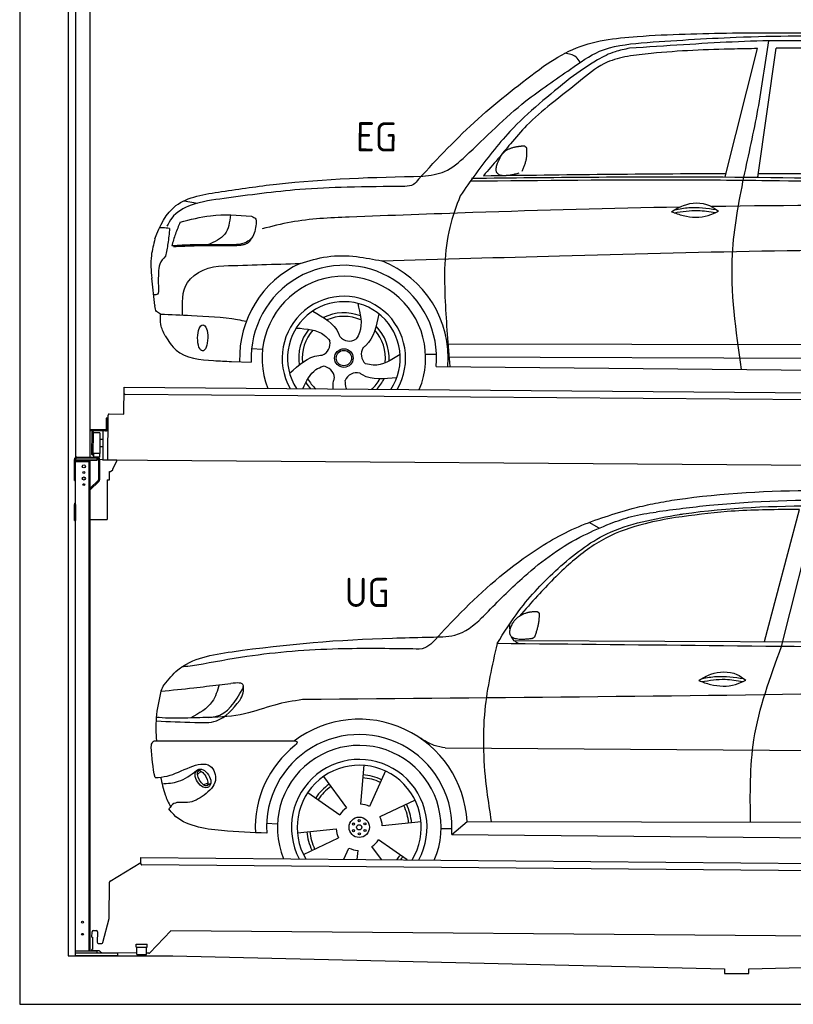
# Model space of a CAD drawing. Header units: millimetres. Extents: x -411 to 6777, y 0 to 6577.
# Tile 1 of 6: x 0 to 3183, y 0 to 4049. Entities that reach past the tile are written whole.
import ezdxf

# ---------------------------------------------------------------- set-up
doc = ezdxf.new("R2010")
doc.units = ezdxf.units.MM
for name, color, linetype, lineweight in [('AM_0', 7, 'Continuous', 50), ('car', 10, 'Continuous', 25), ('Gebäude', 7, 'Continuous', 25), ('Plattform', 7, 'Continuous', 25), ('Ständer hinten', 7, 'Continuous', 25)]:
    doc.layers.add(name, color=color, linetype=linetype, lineweight=lineweight)
doc.styles.get("Standard").update_dxf_attribs({"font": 'ISOCP.SHX'})

# ---------------------------------------------------------------- blocks, each defined once
blk = doc.blocks.new('UG Plattfrom Gl550')
at = {"layer": 'Plattform'}
for p, q in [((371.8, 506.3), (498.1, 583.5)), ((498.1, 578.8), (498.2, 597.8)), ((498.2, 597.8), (498.3, 603.8)), ((498.3, 603.8), (5435.1, 560.7)), ((5429.8, 530.7), (503, 573.7)), ((368.7, 352.3), (369.4, 502.1)), ((342.2, 253.9), (368.7, 352.3)), ((297.4, 276.5), (297.6, 298.5)), ((302.6, 303.5), (314.6, 303.4)), ((319.6, 298.3), (319.2, 255.3)), ((621.4, 302.7), (535.3, 212)), ((5347, 261.5), (621.4, 302.7)), ((297.4, 276.5), (299.7, 276.5)), ((299.7, 276.5), (299.3, 225.5)), ((324.2, 250.3), (337.3, 250.2)), ((479.6, 234.9), (479.7, 247.9)), ((479.7, 247.9), (524.7, 247.5)), ((524.6, 234.5), (524.7, 247.5)), ((296.9, 220.5), (297, 225.5)), ((325.2, 220.3), (296.9, 220.5)), ((299.3, 225.5), (297, 225.5)), ((335.5, 213.3), (328.3, 219.2)), ((481.8, 210.9), (338.6, 212.2)), ((479.6, 234.9), (524.6, 234.5)), ((481.8, 204.9), (482.1, 234.9)), ((481.8, 204.9), (521.8, 204.6)), ((521.8, 204.6), (522.1, 234.6)), ((531.7, 210.5), (521.8, 210.6))]:
    blk.add_line(p, q, dxfattribs=at)
for centre, start, end in [((503.1, 578.7), 179.5, 269.5), ((374.4, 502.1), 121.4261, 179.5), ((302.6, 298.5), 89.5, 179.5), ((314.6, 298.4), 359.5, 89.5), ((324.2, 255.3), 179.5, 269.5), ((337.4, 255.2), 269.5, 344.9258), ((325.1, 215.3), 50.8402, 89.5), ((338.6, 217.2), 230.8402, 269.5), ((531.7, 215.5), 269.5, 316.4902)]:
    blk.add_arc(centre, 5, start, end, dxfattribs=at)
blk = doc.blocks.new('Palette EG Gl550')
at = {"layer": 'Plattform'}
for p, q in [((428.6, 2427), (429.5, 2537)), ((429.5, 2537), (5467.3, 2498)), ((5462.1, 2468), (434.2, 2507)), ((356.5, 2410.3), (356.1, 2364.3)), ((363.5, 2410.2), (356.5, 2410.3)), ((358.1, 2363.3), (358.5, 2410.3)), ((362.6, 2237.5), (363.6, 2422.5)), ((368.6, 2427.5), (428.6, 2427)), ((354.1, 2362.3), (292.8, 2362.8)), ((293.1, 2362.8), (293.1, 2357.8)), ((293.1, 2360.8), (355.1, 2360.3)), ((355.1, 2357.3), (293.1, 2357.8)), ((297.3, 2260.5), (298, 2354.5)), ((302, 2354.5), (301.3, 2260.5)), ((330, 2349.4), (329.3, 2265.2)), ((342.6, 2357.4), (341.7, 2237.7)), ((355.1, 2357.3), (355.1, 2360.3)), ((363.1, 2363.2), (358.1, 2363.3)), ((358.2, 2363.3), (363.1, 2363.2)), ((342.3, 2321.9), (329.8, 2322.3)), ((342.1, 2291.7), (329.5, 2291.8)), ((328.9, 2265), (303.9, 2265)), ((303.9, 2265), (303.9, 2250)), ((328.9, 2265), (303.9, 2265)), ((303.9, 2265), (303.9, 2250)), ((303.9, 2250), (328.9, 2250)), ((328.9, 2250), (303.9, 2250)), ((328.9, 2265), (328.9, 2250)), ((328.9, 2265), (328.9, 2250)), ((5465, 2198), (341.7, 2237.7))]:
    blk.add_line(p, q, dxfattribs=at)
for centre, radius, start, end in [((434.3, 2512), 5, 179.556, 269.556), ((368.6, 2422.5), 5, 89.556, 179.556), ((300, 2354.5), 2, 359.3444, 179.3444), ((302.4, 2350.4), 0.4, 179.3444, 271.7264), ((313.4, 2023.4), 326.8, 87.1681, 91.938), ((329.6, 2349.4), 0.4, 359.3444, 86.9565), ((354.1, 2364.3), 2.01, 269.7445, 359.3674), ((355.1, 2363.3), 3, 269.7663, 359.5554), ((355.1, 2363.3), 6, 269.556, 359.556), ((355.1, 2363.3), 6, 269.5566, 359.5553), ((299.3, 2260.5), 2, 179.3444, 359.3444), ((301.7, 2264.6), 0.4, 86.9623, 179.3444), ((302.7, 2273.3), 8.39, 263.3001, 278.0521), ((328.9, 2265.2), 0.4, 267.6536, 359.3444)]:
    blk.add_arc(centre, radius, start, end, dxfattribs=at)
blk = doc.blocks.new('Car_UG')
at = {"layer": 'car'}
for p, q in [((3049.2, 1522.4), (3188.4, 2067.2)), ((3119.4, 1502.8), (3258.9, 2083.2)), ((2363.9, 1981.2), (2323.3, 2005.3)), ((2018.2, 1516.7), (4071.9, 1528)), ((1686.7, 1072), (1687.1, 1072)), ((1740.1, 1072.2), (3746.7, 1078.5)), ((723.6, 965.3), (734.1, 974.7)), ((1405.7, 996.9), (1393.6, 837)), ((1495.1, 974.6), (1431.3, 827.5)), ((721.8, 952.1), (736.6, 966.1)), ((1240.8, 949.6), (1336.3, 820.8)), ((746.4, 910.7), (765.7, 918.1)), ((761.5, 906.9), (777, 916.6)), ((1176.9, 883.3), (1309.3, 793)), ((1618.4, 855.5), (1474, 786)), ((1770.2, 716.1), (1832.9, 770.4)), ((1832.9, 770.4), (3642.9, 784.6)), ((1008.4, 755), (1053.1, 753.1)), ((1135.4, 716.9), (1294.6, 735.3)), ((1643.8, 766.9), (1484.6, 748.6)), ((1726.3, 740.3), (1771.1, 740.7)), ((1160.8, 628.4), (1305.2, 697.9)), ((1588.1, 610.3), (1469.9, 690.9)), ((1770.2, 716.1), (3701, 717.8)), ((1327.7, 609.9), (1347.9, 656.3)), ((1482.1, 610.1), (1442.9, 663)), ((1382.8, 610), (1385.6, 646.8))]:
    blk.add_line(p, q, dxfattribs=at)
for centre, radius in [((1389.6, 741.9), 41.9), ((1388.8, 769.1), 4.46), ((1365.7, 754.9), 4.46), ((1366.4, 727.7), 4.46), ((1389.6, 741.9), 10.7), ((1412.8, 756.2), 4.46), ((1413.5, 729), 4.46), ((1390.3, 714.8), 4.46)]:
    blk.add_circle(centre, radius, dxfattribs=at)
for centre, radius, start, end in [((1389.8, 742.4), 443.9, 3.6233, 127.5084), ((1389.6, 741.9), 381.5, 356.1115, 184.141), ((1389.6, 741.9), 427.8, 128.5907, 183.5582), ((1389.6, 741.9), 336.7, 337.0019, 203.1531), ((1389.6, 741.9), 279.1, 331.8638, 208.2913), ((1389.6, 741.9), 255.4, 328.9743, 211.1808), ((1389.6, 741.9), 204, 65.3726, 86.5671), ((1389.6, 741.9), 216.3, 65.4485, 86.5251), ((1389.6, 741.9), 216.3, 125.4485, 146.5251), ((1389.6, 741.9), 204, 125.3726, 146.5671), ((1389.6, 741.9), 95.2, 124.034, 147.5844), ((1389.6, 741.9), 95.2, 64.034, 87.5844), ((1389.6, 741.9), 204, 5.3726, 26.5671), ((1389.6, 741.9), 216.3, 5.4485, 26.5251), ((1389.6, 741.9), 95.2, 4.034, 27.5844), ((1389.6, 742), 95.2, 184.034, 207.5844), ((1389.6, 742), 216.3, 185.4485, 206.5251), ((1389.6, 741.9), 204, 185.3726, 206.5671), ((1389.6, 741.9), 95.2, 304.034, 327.5844), ((1389.6, 741.9), 95.2, 244.034, 267.5844), ((1389.6, 741.9), 204, 319.7706, 326.5671), ((1389.6, 741.9), 216.3, 322.4984, 326.5251)]:
    blk.add_arc(centre, radius, start, end, dxfattribs=at)
for centre, major_axis, ratio in [((744.9, 936.4), (23.2, -35.3), 0.641217), ((743.6, 937), (-17.9, 30.2), 0.433194)]:
    blk.add_ellipse(centre, major_axis=major_axis, ratio=ratio, dxfattribs=at)
for points, knots in [([(2673.6, 2101.7), (2688.3, 2103.8), (2892.1, 2133.3), (3240, 2153.3), (3572.3, 2144.1), (3713.5, 2140.2)], [0, 0, 0, 0, 44.363443, 617.827051, 1041.677324, 1041.677324, 1041.677324, 1041.677324]), ([(4360.6, 1997.9), (4212.5, 2028.4), (3890.5, 2094.7), (3371.9, 2112.1), (2931.5, 2097.6), (2671.4, 2060.7), (2598.4, 2050.4)], [0, 0, 0, 0, 452.969864, 984.660554, 1551.463157, 1772.575196, 1772.575196, 1772.575196, 1772.575196]), ([(2499.6, 2064), (2527.6, 2071.1), (2585.2, 2085.6), (2643.6, 2096.2), (2673.6, 2101.7)], [0, 0, 0, 0, 86.602296, 178.13615, 178.13615, 178.13615, 178.13615]), ([(3188.4, 2067.2), (3174.9, 2066.9), (3075.5, 2064.8), (2904.7, 2061.4), (2749, 2038.7), (2678.4, 2028.4)], [666.326512, 666.326512, 666.326512, 666.326512, 706.624571, 964.215873, 1178.205668, 1178.205668, 1178.205668, 1178.205668]), ([(2694.7, 2041.5), (2699.6, 2042.3), (2889.8, 2073.3), (3138.1, 2082), (3380.2, 2085), (3434.7, 2085.7)], [0, 0, 0, 0, 14.958905, 578.066478, 741.647169, 741.647169, 741.647169, 741.647169]), ([(1683.6, 1504.3), (1716, 1540.2), (1835.2, 1672), (2026, 1846.8), (2274, 1995.2), (2424.9, 2041.2), (2499.6, 2064)], [0, 0, 0, 0, 145.246154, 533.109695, 771.486221, 1004.894321, 1004.894321, 1004.894321, 1004.894321]), ([(1948.9, 1503), (1977.4, 1549.1), (2047.5, 1662.6), (2194.7, 1820), (2405.9, 1988.6), (2591.2, 2022.5), (2694.7, 2041.5)], [0, 0, 0, 0, 162.281083, 399.433399, 644.903205, 954.973623, 954.973623, 954.973623, 954.973623]), ([(2678.4, 2028.4), (2636.4, 2020.6), (2538.1, 2002.3), (2386.2, 1948.2), (2241.1, 1837.7), (2130.6, 1720.8), (2063.6, 1644.3), (2038.6, 1615.8)], [0, 0, 0, 0, 128.205286, 300.044117, 477.787268, 668.958491, 782.608096, 782.608096, 782.608096, 782.608096]), ([(2410.1, 2001.1), (2438.7, 2012.2), (2499.5, 2035.7), (2564.1, 2045.3), (2598.4, 2050.4)], [0, 0, 0, 0, 91.476949, 195.154815, 195.154815, 195.154815, 195.154815]), ([(1912.1, 1636.5), (1959.9, 1685.6), (2076.7, 1805.6), (2245.6, 1931.2), (2373.5, 1985.5), (2410.1, 2001.1)], [0, 0, 0, 0, 205.645796, 502.611548, 621.944957, 621.944957, 621.944957, 621.944957]), ([(1657.5, 1526.1), (1663.4, 1526.4), (1702.6, 1528.5), (1788.4, 1525.3), (1864.5, 1585.3), (1903.1, 1626.8), (1912.1, 1636.5)], [0, 0, 0, 0, 17.864769, 117.886459, 248.863247, 288.815655, 288.815655, 288.815655, 288.815655]), ([(581, 1319.9), (598.5, 1341.9), (665.7, 1426.2), (1011.8, 1486.6), (1343.3, 1516.6), (1611.1, 1524.7), (1657.5, 1526.1)], [0, 0, 0, 0, 82.89181, 318.191673, 980.786507, 1119.82356, 1119.82356, 1119.82356, 1119.82356]), ([(1683.6, 1504.3), (1673.7, 1495.6), (1651, 1475.4), (1620.2, 1476.6), (1602.8, 1477.3)], [0, 0, 0, 0, 38.143453, 88.165274, 88.165274, 88.165274, 88.165274]), ([(1948.9, 1503), (1929.3, 1412.2), (1886.1, 1212.1), (1900, 963.5), (1925.5, 812.4), (1932.4, 771.2)], [0, 0, 0, 0, 277.646403, 612.029433, 737.577371, 737.577371, 737.577371, 737.577371]), ([(2040.1, 1502.9), (2032.7, 1506.7), (2018.7, 1513.7), (2010.9, 1525.5), (2008.3, 1531.9)], [0, 0, 0, 0, 23.95332, 45.454919, 45.454919, 45.454919, 45.454919]), ([(2999.2, 779.6), (2996.6, 893.4), (2990.8, 1141.6), (3074.2, 1376), (3119.4, 1502.8)], [0, 0, 0, 0, 338.772014, 738.643609, 738.643609, 738.643609, 738.643609]), ([(1602.8, 1477.3), (1500.3, 1477.6), (1272, 1478.3), (974.5, 1452.7), (783, 1414.7), (715, 1401.3)], [0, 0, 0, 0, 307.290604, 684.949059, 892.925798, 892.925798, 892.925798, 892.925798]), ([(715, 1401.3), (702.8, 1399.4), (682.4, 1396.2), (661.8, 1395), (653.6, 1394.5)], [0, 0, 0, 0, 36.94927, 61.79219, 61.79219, 61.79219, 61.79219]), ([(2780.2, 1359.4), (2796.1, 1369.2), (2842.3, 1397.6), (2920.7, 1401), (2961.8, 1371.5), (2973.8, 1362.9)], [0, 0, 0, 0, 56.386158, 162.852709, 206.792536, 206.792536, 206.792536, 206.792536]), ([(2793.8, 1367.6), (2813.3, 1371.6), (2869.7, 1382.1), (2927, 1374.8), (2964.4, 1369.6)], [7.57653, 7.57653, 7.57653, 7.57653, 52.544532, 137.659237, 137.659237, 137.659237, 137.659237]), ([(2780.2, 1359.4), (2796.2, 1353.4), (2844.4, 1336.4), (2915.2, 1334.3), (2959.9, 1356.1), (2973.8, 1362.9)], [5.208578, 5.208578, 5.208578, 5.208578, 44.198582, 121.455021, 156.55166, 156.55166, 156.55166, 156.55166]), ([(2791.9, 1355.2), (2824.2, 1360.6), (2880.8, 1370.1), (2937.3, 1361.2), (2961.4, 1356.9)], [0, 0, 0, 0, 73.878693, 129.282646, 129.282646, 129.282646, 129.282646]), ([(568.9, 1293.5), (613.6, 1298.3), (693.2, 1306.7), (772.5, 1317.5), (807.3, 1322.2)], [0, 0, 0, 0, 134.722083, 240.148268, 240.148268, 240.148268, 240.148268]), ([(568.9, 1293.5), (569, 1293.9), (571, 1303.4), (576.1, 1311.8), (581, 1319.9)], [0, 0, 0, 0, 1.13726, 29.051294, 29.051294, 29.051294, 29.051294]), ([(807.3, 1322.2), (800.1, 1297.4), (782.2, 1236.2), (725.9, 1203.7), (692.4, 1184.4)], [0, 0, 0, 0, 75.006289, 185.501988, 185.501988, 185.501988, 185.501988]), ([(766.1, 1187.6), (775.3, 1188.3), (838.7, 1193.2), (874.5, 1254), (905, 1306)], [0, 0, 0, 0, 27.186628, 187.736759, 187.736759, 187.736759, 187.736759]), ([(905, 1306), (906.1, 1310.7), (911.9, 1334), (880.5, 1330.9), (855.5, 1328.4)], [0, 0, 0, 0, 13.096912, 65.411115, 65.411115, 65.411115, 65.411115]), ([(893.3, 1258.9), (898.7, 1268.9), (909.3, 1288.1), (908.2, 1310.1), (907.7, 1320.6)], [0, 0, 0, 0, 33.373471, 64.521028, 64.521028, 64.521028, 64.521028]), ([(4890.6, 1288.6), (4777.2, 1299.9), (4524.7, 1325.1), (4086.9, 1331.2), (2954.4, 1298.1), (1961.1, 1279.8), (1151.4, 1264.8)], [0, 0, 0, 0, 341.879851, 760.963773, 1312.001547, 3741.308129, 3741.308129, 3741.308129, 3741.308129]), ([(553.4, 1089.4), (549.9, 1120.8), (547.7, 1189.3), (561.5, 1256.9), (568.9, 1293.5)], [233.087768, 233.087768, 233.087768, 233.087768, 327.386109, 438.943239, 438.943239, 438.943239, 438.943239]), ([(550.5, 1170.6), (602.3, 1169.1), (683.6, 1166.7), (816, 1163.2), (864.7, 1223.5), (893.3, 1258.9)], [0, 0, 0, 0, 158.046902, 247.919639, 375.430208, 375.430208, 375.430208, 375.430208]), ([(1151.4, 1264.8), (1112.9, 1258.3), (1031.9, 1244.5), (908.8, 1194.3), (815.8, 1189.9), (766.1, 1187.6)], [0, 0, 0, 0, 117.033337, 246.052945, 394.183881, 394.183881, 394.183881, 394.183881]), ([(766.1, 1187.6), (733.2, 1186.1), (665.1, 1182.9), (593.3, 1181.8), (554.8, 1185), (551.4, 1185.2)], [0, 0, 0, 0, 98.913306, 204.443634, 214.852043, 214.852043, 214.852043, 214.852043]), ([(553.4, 1089.4), (615.4, 1090), (826.6, 1091.9), (1037.8, 1093.8), (1119.5, 1094.5)], [24.694283, 24.694283, 24.694283, 24.694283, 210.588534, 658.29544, 658.29544, 658.29544, 658.29544]), ([(1119.5, 1094.5), (1123.9, 1094), (1135.3, 1092.6), (1127.5, 1082.5), (1122.8, 1076.3)], [0, 0, 0, 0, 10.752795, 27.576977, 27.576977, 27.576977, 27.576977]), ([(1740.1, 1072.2), (1724.8, 1074.7), (1686.2, 1081), (1652.7, 1101.6), (1632.5, 1114.1)], [0, 0, 0, 0, 45.939522, 116.435962, 116.435962, 116.435962, 116.435962]), ([(530.6, 1062.9), (531.2, 1071), (532, 1081.5), (543.6, 1089.6), (549.7, 1089.5), (553.4, 1089.4)], [0, 0, 0, 0, 22.369619, 29.273836, 40.160281, 40.160281, 40.160281, 40.160281]), ([(547.6, 937.7), (564.6, 939.3), (615.7, 944.2), (679.2, 981.7), (778.3, 1010.2), (809.5, 918), (771.3, 885.5), (750.3, 867.6)], [0, 0, 0, 0, 50.161126, 151.683964, 234.294042, 296.871295, 373.222701, 373.222701, 373.222701, 373.222701]), ([(570.5, 940.1), (575.7, 915.7), (584.8, 873.3), (604.1, 834.6), (612.3, 818.2)], [0, 0, 0, 0, 74.615031, 129.277415, 129.277415, 129.277415, 129.277415]), ([(576.5, 912.7), (599.7, 914.5), (652.2, 918.4), (694.4, 950.6), (718, 968.6)], [0, 0, 0, 0, 68.191309, 155.020743, 155.020743, 155.020743, 155.020743]), ([(750.3, 867.6), (729, 853), (691.8, 827.7), (629.6, 843), (612, 818.1), (605.8, 809.3)], [0, 0, 0, 0, 75.158891, 131.059011, 161.208919, 161.208919, 161.208919, 161.208919]), ([(1009.1, 714.4), (948.8, 715.2), (819.4, 718.6), (662.4, 741.7), (611.9, 801), (605.8, 809.3)], [46.114962, 46.114962, 46.114962, 46.114962, 230.839937, 438.448503, 469.89769, 469.89769, 469.89769, 469.89769])]:
    blk.add_open_spline(points, degree=3, knots=knots, dxfattribs=at)
for points, degree in [([(2012.7, 1587.1), (2028.9, 1617.5), (2071.5, 1632)], 2), ([(2071.5, 1632), (2100.1, 1638), (2113, 1636.9)], 2), ([(2103.7, 1532.7), (2124.6, 1585.9), (2121.6, 1630.8)], 2), ([(2113, 1636.9), (2119.1, 1630.9), (2121.6, 1630.8)], 2), ([(2001.9, 1560.2), (2001.1, 1568), (2000.7, 1576.3), (2000.3, 1584.5)], 3), ([(2090.2, 1524.9), (1968.2, 1505.1), (2012.7, 1587.1)], 2), ([(3811.9, 1502.7), (3190.9, 1502.8), (2569.9, 1502.9), (1948.9, 1503)], 3), ([(2090.2, 1524.9), (2096.2, 1526.7), (2103.7, 1532.7)], 2), ([(807.3, 1322.2), (823.4, 1324.3), (839.4, 1326.3), (855.5, 1328.4)], 3), ([(547.6, 937.7), (537.8, 978.4), (533.7, 1020.6), (530.6, 1062.9)], 3)]:
    blk.add_open_spline(points, degree=degree, dxfattribs=at)
blk = doc.blocks.new('Car_EG')
at = {"layer": 'car'}
for p, q in [((2876, 3424.3), (3004.5, 3953.2)), ((3009.9, 3424.3), (3081.4, 3954.9)), ((650.8, 3309.4), (705.4, 3299.4)), ((533.9, 2878.2), (520.5, 2989.3)), ((1740.9, 2729.3), (3606.1, 2740.6)), ((933.5, 2703.9), (978.5, 2701.1)), ((1649.1, 2686.5), (1694.3, 2686.2)), ((1742.1, 2675.9), (3600.2, 2683.6)), ((850.5, 2650.1), (932.2, 2647.9)), ((1693.4, 2636), (3650.6, 2632.3))]:
    blk.add_line(p, q, dxfattribs=at)
for radius in [38.2, 31.6]:
    blk.add_circle((1313.2, 2667.5), radius, dxfattribs=at)
for centre, radius, start, end in [((1313.2, 2667.4), 429, 115.3257, 182.2892), ((1313.2, 2667.5), 381.5, 355.2633, 182.9357), ((1313.2, 2667.4), 429, 355.78, 69.0419), ((1313.2, 2667.4), 336.4, 337.7896, 202.2104), ((1313.2, 2667.4), 254, 329.958, 210.042), ((1313.2, 2667.5), 231.9, 326.7412, 213.2588), ((1313.2, 2667.5), 186.2, 69.0353, 117.173), ((1313.2, 2667.5), 171.5, 66.3622, 114.5079), ((1313.2, 2667.5), 186.2, 357.0232, 45.1683), ((1313.2, 2667.5), 186.2, 141.0346, 189.1631), ((1313.2, 2667.5), 171.5, 138.3625, 186.4977), ((1335.3, 2790.1), 52.3, 221.4441, 301.2029), ((1313.2, 2667.5), 171.5, 354.349, 42.5022), ((1203.4, 2726.3), 52.3, 293.4441, 13.2029), ((1436.7, 2684.4), 52.3, 149.4441, 229.2029), ((1223.3, 2581.2), 52.3, 5.4441, 85.2029), ((1367.5, 2555.3), 52.3, 77.4441, 157.2029), ((1313.2, 2667.5), 186.2, 213.0221, 223.0725), ((1313.2, 2667.5), 171.5, 210.3494, 227.8612), ((1313.2, 2667.5), 171.5, 312.1388, 330.4884), ((1313.2, 2667.5), 186.2, 316.9275, 333.1555)]:
    blk.add_arc(centre, radius, start, end, dxfattribs=at)
blk.add_ellipse((731.8, 2746.1), major_axis=(-0.6, -53.8), ratio=0.38902, dxfattribs=at)
for points, knots in [([(2125.5, 3874.1), (2164.4, 3899.7), (2279.3, 3975.3), (2552.3, 4007.8), (2771.5, 4013.4), (2901.1, 4016.6)], [0, 0, 0, 0, 138.416977, 409.239574, 800.634472, 800.634472, 800.634472, 800.634472]), ([(2526.5, 3973.5), (2656.5, 3983.3), (2949.5, 4005.4), (3422.5, 4011.7), (3824.4, 3983.3), (4068.2, 3967.8), (4125.9, 3961)], [0, 0, 0, 0, 391.04113, 881.651907, 1416.366113, 1602.404452, 1602.404452, 1602.404452, 1602.404452]), ([(2901.1, 4016.6), (3162.3, 4020.3), (3628.7, 4026.8), (4093.6, 3989.6), (4298.2, 3973.3)], [0, 0, 0, 0, 783.131876, 1398.451598, 1398.451598, 1398.451598, 1398.451598]), ([(1631.9, 3418), (1663, 3422), (1730.1, 3430.6), (1866.4, 3554.8), (2018.7, 3714.9), (2213.4, 3844.9), (2361, 3954.2), (2467.4, 3966.6), (2526.5, 3973.5)], [0, 0, 0, 0, 92.088496, 198.244431, 535.20583, 761.03899, 900.746615, 1075.694159, 1075.694159, 1075.694159, 1075.694159]), ([(3391.5, 3982.7), (3294.9, 3985.1), (3064.5, 3990.8), (2760.1, 3971.2), (2552.7, 3955.9), (2478.5, 3950.4)], [0, 0, 0, 0, 289.925788, 691.034976, 914.075582, 914.075582, 914.075582, 914.075582]), ([(2953.1, 3424.3), (2972.8, 3516.8), (3012.5, 3702.5), (3038, 3890.7), (3050.8, 3985.3)], [0, 0, 0, 0, 283.470666, 569.579509, 569.579509, 569.579509, 569.579509]), ([(2276.4, 3891.3), (2271, 3899.3), (2256.3, 3920.9), (2229.7, 3925.3), (2212.9, 3928.1)], [0, 0, 0, 0, 27.928882, 76.157533, 76.157533, 76.157533, 76.157533]), ([(2478.5, 3950.4), (2458.5, 3946.3), (2412.4, 3936.9), (2329.8, 3894.1), (2272, 3851.9), (2235.6, 3825.3)], [0, 0, 0, 0, 61.035564, 140.794883, 275.952712, 275.952712, 275.952712, 275.952712]), ([(3004.5, 3953.2), (2973.2, 3952.4), (2827.6, 3948.6), (2648.8, 3941), (2502.7, 3921.5), (2470, 3917.2)], [197.256536, 197.256536, 197.256536, 197.256536, 291.063452, 634.28515, 733.122134, 733.122134, 733.122134, 733.122134]), ([(2470, 3917.2), (2441.6, 3910.6), (2373.1, 3894.7), (2274.8, 3813.3), (2200.4, 3753.4), (2157.6, 3718.9)], [0, 0, 0, 0, 86.597787, 208.561469, 374.433345, 374.433345, 374.433345, 374.433345]), ([(1614.4, 3405.6), (1693.2, 3491.3), (1850.1, 3662.2), (2033.9, 3803.6), (2125.5, 3874.1)], [0, 0, 0, 0, 348.504368, 694.469057, 694.469057, 694.469057, 694.469057]), ([(2235.6, 3825.3), (2149.9, 3755.2), (2006.3, 3637.8), (1870.6, 3460.9), (1807.5, 3369), (1786.6, 3338.5)], [0, 0, 0, 0, 330.81645, 554.406323, 665.421108, 665.421108, 665.421108, 665.421108]), ([(2157.6, 3718.9), (2123.2, 3690.1), (2063.4, 3639.8), (1995.6, 3559.1), (1938.5, 3488.7), (1901.4, 3444.9), (1881.8, 3421.8)], [0, 0, 0, 0, 134.354018, 233.932561, 315.374508, 406.281998, 406.281998, 406.281998, 406.281998]), ([(805.1, 3348.3), (880.1, 3359.9), (1153.8, 3402.3), (1430.7, 3412.2), (1631.9, 3418)], [0, 0, 0, 0, 227.568723, 830.29912, 830.29912, 830.29912, 830.29912]), ([(1614.4, 3405.6), (1608.2, 3396.8), (1594.7, 3378), (1571.5, 3376.2), (1559, 3375.3)], [0, 0, 0, 0, 30.757615, 66.116724, 66.116724, 66.116724, 66.116724]), ([(1829, 3400), (2123, 3404.9), (2546.6, 3411.9), (3368.9, 3412), (3897, 3400.9), (4295.6, 3392.6)], [0, 0, 0, 0, 882.102268, 1270.770708, 2466.750946, 2466.750946, 2466.750946, 2466.750946]), ([(1832.8, 3411.3), (2161.4, 3417.2), (3013.2, 3432.6), (3865.1, 3415), (4388.5, 3404.1)], [0, 0, 0, 0, 985.739727, 2555.887054, 2555.887054, 2555.887054, 2555.887054]), ([(2950.1, 2633.6), (2925.5, 2791.9), (2884.4, 3056.6), (2933.4, 3318.9), (2953.1, 3424.3)], [0, 0, 0, 0, 475.917648, 795.663342, 795.663342, 795.663342, 795.663342]), ([(1559, 3375.3), (1479.7, 3374), (1335.3, 3371.6), (1086.5, 3359.2), (918.5, 3334.8), (815.1, 3319.8)], [0, 0, 0, 0, 238.01557, 433.396453, 746.784674, 746.784674, 746.784674, 746.784674]), ([(532.3, 3151.6), (552.4, 3207.2), (606.3, 3316.9), (735.2, 3337.3), (805.1, 3348.3)], [67.561551, 67.561551, 67.561551, 67.561551, 233.573658, 430.399521, 430.399521, 430.399521, 430.399521]), ([(1786.6, 3338.5), (1770.9, 3295.5), (1720.2, 3156.3), (1724.1, 2914.4), (1741.2, 2724.5), (1749.2, 2635.8)], [0, 0, 0, 0, 136.633435, 442.372192, 710.487643, 710.487643, 710.487643, 710.487643]), ([(2656.1, 3279.7), (2672, 3289.6), (2718.2, 3317.9), (2796.6, 3321.4), (2837.7, 3291.9), (2849.7, 3283.3)], [0, 0, 0, 0, 56.386158, 162.852709, 206.792536, 206.792536, 206.792536, 206.792536]), ([(815.1, 3319.8), (769.7, 3313.7), (692.8, 3303.3), (607.2, 3256.4), (587, 3215.7), (581.1, 3203.9)], [0, 0, 0, 0, 137.99626, 233.728897, 272.771125, 272.771125, 272.771125, 272.771125]), ([(2689.5, 3299), (2406, 3291.5), (1953, 3275.3), (1500.2, 3255), (1330.7, 3247.4)], [1993.331731, 1993.331731, 1993.331731, 1993.331731, 2843.912796, 3352.993084, 3352.993084, 3352.993084, 3352.993084]), ([(2656.1, 3279.7), (2672.1, 3273.8), (2720.3, 3256.8), (2791.1, 3254.7), (2835.8, 3276.5), (2849.7, 3283.3)], [5.208578, 5.208578, 5.208578, 5.208578, 44.198582, 121.455021, 156.55166, 156.55166, 156.55166, 156.55166]), ([(2667.8, 3275.6), (2700.1, 3281), (2756.7, 3290.4), (2813.2, 3281.6), (2837.3, 3277.3)], [0, 0, 0, 0, 73.878693, 129.282646, 129.282646, 129.282646, 129.282646]), ([(2669.7, 3288), (2689.2, 3292), (2745.6, 3302.5), (2802.8, 3295.2), (2840.3, 3290)], [7.57653, 7.57653, 7.57653, 7.57653, 52.544532, 137.659237, 137.659237, 137.659237, 137.659237]), ([(635.5, 3220.6), (676.9, 3232), (772.7, 3258.6), (872.1, 3252), (928.5, 3248.3)], [0, 0, 0, 0, 128.068451, 296.209187, 296.209187, 296.209187, 296.209187]), ([(842.2, 3252.6), (838.5, 3223.2), (831.2, 3164.5), (777, 3141), (749.8, 3129.2)], [0, 0, 0, 0, 82.469489, 164.871029, 164.871029, 164.871029, 164.871029]), ([(928.5, 3248.3), (935.8, 3245.1), (949.6, 3239.1), (948.5, 3224.2), (947.9, 3217.2)], [0, 0, 0, 0, 21.276303, 40.575349, 40.575349, 40.575349, 40.575349]), ([(1330.7, 3247.4), (1250.4, 3243.4), (1129.2, 3237.4), (1012.2, 3206.6), (972.8, 3196.2)], [0, 0, 0, 0, 240.25843, 362.37059, 362.37059, 362.37059, 362.37059]), ([(635.5, 3220.6), (628.6, 3204.6), (614.9, 3173), (606, 3139.8), (601.5, 3123.3)], [0, 0, 0, 0, 52.081574, 103.113227, 103.113227, 103.113227, 103.113227]), ([(947.9, 3217.2), (945.2, 3195.6), (941.2, 3164.6), (905.3, 3136), (862.5, 3128.5), (829.3, 3128.8), (810.1, 3129)], [0, 0, 0, 0, 61.688141, 88.915796, 131.377114, 188.888446, 188.888446, 188.888446, 188.888446]), ([(591.7, 3195.2), (582.6, 3196), (569, 3197.1), (555.4, 3197.4), (550.9, 3197.5)], [0, 0, 0, 0, 27.361498, 40.86311, 40.86311, 40.86311, 40.86311]), ([(591.7, 3195.2), (590.1, 3174.3), (587.2, 3135.8), (579.3, 3098.1), (575.8, 3080.9)], [0, 0, 0, 0, 62.962155, 115.550095, 115.550095, 115.550095, 115.550095]), ([(929.9, 3158.1), (925.9, 3150.6), (918.8, 3136.9), (899.5, 3130.7), (883.3, 3127.1), (868.2, 3126.2), (857.5, 3125.7), (852.5, 3125.4)], [0, 0, 0, 0, 24.299806, 44.374389, 57.433548, 74.613131, 89.537932, 89.537932, 89.537932, 89.537932]), ([(532.3, 3151.6), (526.4, 3128.7), (512.7, 3075.4), (516.9, 3020.6), (520.5, 2989.3)], [0, 0, 0, 0, 70.489124, 164.038385, 164.038385, 164.038385, 164.038385]), ([(810.1, 3129), (769.5, 3129.3), (699.9, 3129.8), (630.5, 3125.2), (601.5, 3123.3)], [0, 0, 0, 0, 121.811128, 208.751004, 208.751004, 208.751004, 208.751004]), ([(630, 3120.6), (626.4, 3120.4), (619.3, 3120), (612.2, 3119.5), (608.7, 3119.2)], [0, 0, 0, 0, 10.705348, 21.344027, 21.344027, 21.344027, 21.344027]), ([(852.5, 3125.4), (828.3, 3125.2), (778.7, 3124.7), (715.8, 3124.6), (665.9, 3122.2), (641.3, 3121.1), (630, 3120.6)], [0, 0, 0, 0, 72.676028, 148.847009, 188.713602, 222.633888, 222.633888, 222.633888, 222.633888]), ([(1466.7, 3068.1), (1710.1, 3077.3), (2508, 3106.9), (3507.2, 3139.1), (4263, 3131.5), (4464, 3129.4)], [651.356687, 651.356687, 651.356687, 651.356687, 1382.168851, 3046.715693, 3649.598352, 3649.598352, 3649.598352, 3649.598352]), ([(575.8, 3080.9), (566.9, 3070.5), (549.8, 3050.6), (548.5, 3024.5), (547.9, 3012.1)], [0, 0, 0, 0, 39.820875, 76.149862, 76.149862, 76.149862, 76.149862]), ([(1129.7, 3055.2), (1166.3, 3066.7), (1241.9, 3090.4), (1357.7, 3088.8), (1432.1, 3074.6), (1466.7, 3068.1)], [0, 0, 0, 0, 114.625588, 236.419766, 341.954275, 341.954275, 341.954275, 341.954275]), ([(648.4, 2839.3), (646.2, 2887.9), (641.3, 2995.8), (761, 3043.2), (815.8, 3043.1)], [0, 0, 0, 0, 134.846457, 299.405554, 299.405554, 299.405554, 299.405554]), ([(547.9, 3012.1), (547.1, 2993.7), (545.9, 2966.9), (551.4, 2921.5), (534.7, 2921.2), (528.7, 2921.1)], [0, 0, 0, 0, 60.515449, 88.47232, 104.289332, 104.289332, 104.289332, 104.289332]), ([(557.7, 2842.8), (551.4, 2845.5), (537.6, 2851.5), (535.5, 2866.7), (534.4, 2875.1)], [0, 0, 0, 0, 19.140318, 42.478009, 42.478009, 42.478009, 42.478009]), ([(1368.5, 2892.7), (1379, 2850.9), (1392.3, 2797.5), (1368.6, 2754.5), (1362.4, 2745.4)], [0, 0, 0, 0, 119.179133, 152.546972, 152.546972, 152.546972, 152.546972]), ([(577.4, 2753.6), (569.7, 2768.6), (555.4, 2796.7), (557, 2828.1), (557.7, 2842.8)], [0, 0, 0, 0, 49.34423, 92.772447, 92.772447, 92.772447, 92.772447]), ([(557.7, 2842.8), (599.9, 2841.2), (705.5, 2837.1), (824.2, 2832.4), (898.6, 2818.2), (910.6, 2815.7)], [0, 0, 0, 0, 126.842835, 317.453829, 354.349286, 354.349286, 354.349286, 354.349286]), ([(1183.6, 2859.8), (1227.8, 2834.6), (1276.5, 2806.8), (1294.6, 2760), (1296.1, 2755.5)], [0, 0, 0, 0, 140.862207, 155.3883, 155.3883, 155.3883, 155.3883]), ([(1456.1, 2850.1), (1445.8, 2800.3), (1434.4, 2745.3), (1395.5, 2713.7), (1391.6, 2710.9)], [0, 0, 0, 0, 140.862207, 155.444261, 155.444261, 155.444261, 155.444261]), ([(577.4, 2753.6), (591.1, 2731.9), (634.1, 2663.9), (750, 2653.7), (826.4, 2650.9), (850.5, 2650.1)], [0, 0, 0, 0, 74.559643, 234.06367, 307.600106, 307.600106, 307.600106, 307.600106]), ([(1116.1, 2789.6), (1159, 2786.7), (1214, 2782.9), (1247.6, 2747), (1254.3, 2738.2)], [0, 0, 0, 0, 119.179133, 152.627431, 152.627431, 152.627431, 152.627431]), ([(1090.2, 2603.6), (1127.9, 2637.8), (1169.4, 2675.6), (1219.4, 2678.4), (1224.2, 2678.4)], [0, 0, 0, 0, 140.862207, 155.442461, 155.442461, 155.442461, 155.442461]), ([(1544.5, 2684.4), (1508.7, 2660.9), (1463.2, 2631), (1413.2, 2642.4), (1402.5, 2644.8)], [0, 0, 0, 0, 119.179133, 151.2485, 151.2485, 151.2485, 151.2485]), ([(1145.3, 2540.3), (1158.8, 2572.1), (1179.3, 2611.8), (1217.2, 2629.6), (1227.7, 2633.3)], [22.572369, 22.572369, 22.572369, 22.572369, 119.179133, 152.616634, 152.616634, 152.616634, 152.616634]), ([(1531.1, 2588), (1480.6, 2582.4), (1424.7, 2576.3), (1382.6, 2603.5), (1378.7, 2606.3)], [0, 0, 0, 0, 140.862207, 155.53262, 155.53262, 155.53262, 155.53262]), ([(1270.2, 2540.3), (1269.3, 2551.1), (1269.8, 2566.5), (1273.9, 2581.7), (1275.3, 2586.2)], [106.941313, 106.941313, 106.941313, 106.941313, 140.862207, 155.531654, 155.531654, 155.531654, 155.531654]), ([(1324.9, 2540.3), (1324.6, 2541.4), (1321.4, 2552.6), (1320.3, 2564.7), (1319.3, 2575.5)], [115.456701, 115.456701, 115.456701, 115.456701, 119.179133, 151.284708, 151.284708, 151.284708, 151.284708])]:
    blk.add_open_spline(points, degree=3, knots=knots, dxfattribs=at)
for points, degree in [([(3201.7, 3957.3), (3161.6, 3956.6), (3121.5, 3955.8), (3081.4, 3954.9)], 3), ([(1949.4, 3495.6), (1962.7, 3529.7), (2008.3, 3540.5)], 2), ([(2008.3, 3540.5), (2036.9, 3546.5), (2049.8, 3545.4)], 2), ([(2040.5, 3441.2), (2065.4, 3492.4), (2058.4, 3539.3)], 2), ([(2049.8, 3545.4), (2055.9, 3539.4), (2058.4, 3539.3)], 2), ([(2027, 3433.4), (1895.3, 3394.2), (1949.4, 3495.6)], 2), ([(3011.9, 3439.7), (3322.3, 3441.5), (3632.7, 3439.6), (3943, 3435.3)], 3), ([(1881.8, 3421.8), (2214.3, 3428.8), (2546.9, 3435.7), (2879.5, 3438.7)], 3), ([(3767.5, 3312), (3452, 3313.3), (3136.4, 3309.5), (2820.9, 3302.2)], 3), ([(815.8, 3043.1), (920.4, 3047.2), (1025.1, 3051.2), (1129.7, 3055.2)], 3), ([(533.9, 2878.2), (534.1, 2877.1), (534.2, 2876.1), (534.4, 2875.1)], 3), ([(1001.5, 2793.9), (1001.5, 2793.9), (1001.5, 2793.9), (1001.5, 2793.9)], 3)]:
    blk.add_open_spline(points, degree=degree, dxfattribs=at)
blk.add_text('EG', height=120).set_placement((1356, 3518.1))
blk = doc.blocks.new('Gebäude_355_GT205')
at = {"layer": 'Gebäude', "linetype": 'Continuous'}
for p, q in [((0, 6000.8), (0, 0)), ((200, 200), (630.1, 200)), ((630.1, 200), (2900, 146.1)), ((3000, 146.1), (5231.6, 200)), ((2900, 146.1), (2900, 126.1)), ((2900, 126.1), (3000, 126.1)), ((3000, 126.1), (3000, 146.1)), ((0, 0), (5900, 0))]:
    blk.add_line(p, q, dxfattribs=at)
blk.add_lwpolyline([(200, 5800.9), (200, 5800.9), (200, 5800.9), (200, 5800.9), (200, 200), (200, 200)], dxfattribs=at)
blk = doc.blocks.new('Ständer hinten GT205')
at = {"layer": 'Ständer hinten'}
for p, q in [((225, 2154), (225, 2240)), ((230, 200), (230, 2240)), ((319, 2237), (230, 2237)), ((230, 2232), (290, 2232)), ((235, 2250), (319, 2250)), ((319, 2245), (235, 2245)), ((285, 2232), (285, 218)), ((290, 218), (290, 2237)), ((319, 2237), (319, 2245)), ((324, 2240), (324, 2157.2)), ((329, 2240), (328.9, 2157.1)), ((341.8, 2239.5), (329, 2240.6)), ((341.8, 2237.7), (341.8, 2239.5)), ((399.8, 2237.2), (341.8, 2237.7)), ((383, 2201.9), (399.7, 2232.7)), ((399.7, 2232.7), (399.8, 2237.2)), ((369, 2157), (369, 2190.5)), ((369, 2190.5), (374, 2190.5)), ((374, 2190.5), (382.9, 2197.4)), ((382.9, 2197.4), (383, 2197.8)), ((383, 2197.8), (383, 2201.9)), ((225, 2154), (230, 2154)), ((290, 2122.1), (322.5, 2153.6)), ((325.9, 2150), (290, 2115.2)), ((360, 2156.3), (369, 2157)), ((360, 2156.3), (360, 1994)), ((230, 2054.9), (225, 2054.9)), ((225, 1990), (225, 2054.9)), ((228.1, 2062.1), (230, 2064)), ((230, 2054.9), (230, 1990)), ((225, 1990), (230, 1990)), ((290, 1994), (360, 1994)), ((319, 218), (230, 218)), ((404, 210), (230, 210)), ((319, 210), (319, 218)), ((404, 200), (404, 210)), ((404, 200), (230, 200))]:
    blk.add_line(p, q, dxfattribs=at)
for centre, radius in [((264, 2212), 6.5), ((264, 2187), 3.7), ((264, 2162), 6.5), ((264, 2137), 3.7), ((258.6, 338), 3.7), ((258.6, 288), 3.7)]:
    blk.add_circle(centre, radius, dxfattribs=at)
for centre, radius, start, end in [((235, 2240), 10, 90, 180), ((235, 2240), 5, 90, 180), ((319, 2240), 10, 0.0086, 89.9915), ((319, 2240), 5, 0, 90), ((319, 2157.2), 5, 314.0428, 0), ((318.9, 2157.1), 10, 314.1186, 0), ((235, 2054.9), 10, 134.1186, 180)]:
    blk.add_arc(centre, radius, start, end, dxfattribs=at)
blk = doc.blocks.new('Ständer hinten')
at = {"layer": 'Ständer hinten'}
for p, q in [((229.9, 5262), (229.9, 2248.6)), ((229.9, 5262), (289.9, 5262)), ((289.9, 2250), (289.9, 5262)), ((289.9, 5142), (312.9, 5142)), ((312.9, 5142), (313, 4690.7)), ((230, 2240), (230, 2237)), ((230, 2237), (318.9, 2237)), ((318.9, 2245), (235, 2245)), ((318.9, 2245), (318.9, 2237))]:
    blk.add_line(p, q, dxfattribs=at)

msp = doc.modelspace()

# ---------------------------------------------------------------- block references
at = {"layer": 'AM_0'}
for name, rotation in [('Car_EG', 359.5559561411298), ('Car_UG', 359.4224719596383)]:
    msp.add_blockref(name, (0, 0), dxfattribs=dict(at, rotation=rotation))
at = {"layer": 'Gebäude', "linetype": 'Continuous'}
msp.add_blockref('Gebäude_355_GT205', (0, 0), dxfattribs=at)
at = {"layer": 'Plattform'}
for name in ['Palette EG Gl550', 'UG Plattfrom Gl550']:
    msp.add_blockref(name, (0, 0), dxfattribs=at)
at = {"layer": 'Ständer hinten'}
for name in ['Ständer hinten', 'Ständer hinten GT205']:
    msp.add_blockref(name, (0, 0), dxfattribs=at)

# ---------------------------------------------------------------- texts
msp.add_text('UG', height=120).set_placement((1337.66, 1633.58))

doc.saveas('drawing.dxf')
